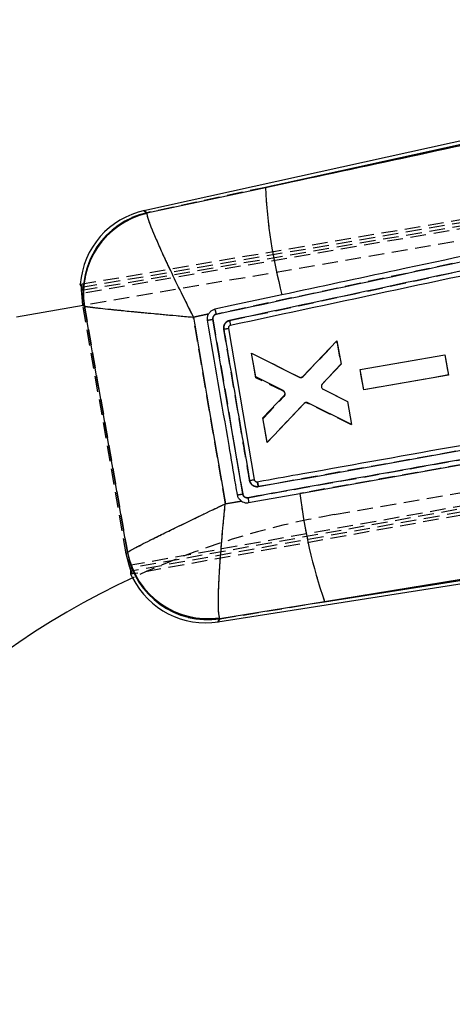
# Model space of a CAD drawing. Extents: x 41 to 474, y 27 to 361.
# Tile 9 of 16: x 238 to 273, y 281 to 361. Entities that reach past the tile are written whole.
import ezdxf

# ---------------------------------------------------------------- set-up
doc = ezdxf.new("R2010")
doc.units = 0
doc.linetypes.add('HIDDEN', pattern=[1.905, 1.27, -0.635])
doc.layers.get('0').update_dxf_attribs({"linetype": 'CONTINUOUS'})
doc.styles.add('SLDTEXTSTYLE0', font='TXT', dxfattribs={"width": 0.75})
doc.dimstyles.new('SLDDIMSTYLE0', dxfattribs={"dimtxt": 5, "dimasz": 3.302, "dimexe": 0, "dimexo": 0.0625, "dimgap": 1.25, "dimtad": 1, "dimdec": 0, "dimrnd": 1e-09, "dimzin": 12, "dimtxsty": 'SLDTEXTSTYLE0', "dimsah": 1, "dimcen": 0.09, "dimazin": 3, "dimtfac": 1, "dimtofl": 0, "dimtmove": 0, "dimatfit": 3, "dimtolj": 1, "dimtzin": 12})

# ---------------------------------------------------------------- blocks, each defined once
blk = doc.blocks.new('_D_1')
at = {"color": 179, "linetype": 'CONTINUOUS'}
for p, q in [((323.611, 361.168), (383.177, 361.168)), ((382.177, 361.168), (382.177, 258.418)), ((209.714, 258.418), (383.177, 258.418))]:
    blk.add_line(p, q, dxfattribs=at)
for points in [[(382.177, 361.168), (381.669, 357.866), (382.685, 357.866)], [(382.177, 258.418), (382.685, 261.72), (381.669, 261.72)]]:
    blk.add_solid(points, dxfattribs=at)
at = {"color": 179, "linetype": 'CONTINUOUS', "insert": (375.731, 297.985, 0.1), "char_height": 5, "attachment_point": 1, "rotation": 90, "style": 'SLDTEXTSTYLE0'}
blk.add_mtext('103', dxfattribs=at)
blk = doc.blocks.new('_D_2')
at = {"color": 179, "linetype": 'CONTINUOUS'}
for p, q in [((361.921, 342.743), (361.921, 241.418)), ((79.585, 282.168), (79.585, 241.418)), ((79.585, 242.418), (361.921, 242.418))]:
    blk.add_line(p, q, dxfattribs=at)
for points in [[(79.585, 242.418), (82.887, 241.91), (82.887, 242.926)], [(361.921, 242.418), (358.619, 242.926), (358.619, 241.91)]]:
    blk.add_solid(points, dxfattribs=at)
at = {"color": 179, "linetype": 'CONTINUOUS', "insert": (228.102, 248.863, 0.1), "char_height": 5, "attachment_point": 1, "style": 'SLDTEXTSTYLE0'}
blk.add_mtext('282', dxfattribs=at)

msp = doc.modelspace()

# ---------------------------------------------------------------- linework, layer by layer
at = {"color": 7, "linetype": 'CONTINUOUS'}
for p, q in [((315.0455, 360.3453), (248.4529, 345.6951)), ((315.1036, 360.0812), (258.2863, 347.5816)), ((248.6794, 345.5267), (258.2863, 347.5816)), ((248.6794, 345.5267), (248.6792, 345.4677)), ((243.3832, 339.494), (243.2905, 339.7333)), ((243.5031, 338.0372), (243.4071, 338.9922)), ((243.5197, 338.0062), (238.1157, 337.0754)), ((243.6131, 337.9709), (243.5031, 338.0372)), ((243.5088, 338.0043), (243.5031, 338.0372)), ((243.6286, 337.9578), (243.6131, 337.9709)), ((253.6968, 337.3383), (252.4574, 337.0677)), ((256.4497, 322.7431), (254.0291, 336.8932)), ((255.2877, 336.1592), (257.3821, 323.9039)), ((261.3074, 332.2648), (264.0812, 335.1446)), ((264.0812, 335.1446), (264.412, 333.2485)), ((257.175, 334.1516), (261.01, 332.2143)), ((257.5119, 332.2207), (257.175, 334.1516)), ((265.9634, 332.8172), (272.8333, 334.0184)), ((272.8333, 334.0184), (273.1197, 332.3769)), ((264.412, 333.2485), (262.8884, 331.6324)), ((266.2498, 331.1756), (265.9634, 332.8172)), ((259.7383, 331.1133), (257.5119, 332.2207)), ((273.1197, 332.3769), (266.2498, 331.1756)), ((262.9573, 331.2306), (264.9392, 330.2265)), ((258.0875, 328.9218), (259.8082, 330.7081)), ((261.4192, 330.0773), (258.4366, 326.9211)), ((265.2639, 328.3654), (261.7164, 330.1301)), ((264.9392, 330.2265), (265.2639, 328.3654)), ((258.4366, 326.9211), (258.0875, 328.9218)), ((261.38, 322.8375), (275.4535, 325.3527)), ((257.5999, 323.7351), (257.6192, 323.7376)), ((261.0808, 322.784), (261.38, 322.8375)), ((255.0436, 321.947), (256.3485, 322.1644)), ((254.4454, 312.3884), (305.3827, 320.3716)), ((263.0818, 314.0156), (305.3385, 320.6383)), ((247.0214, 317.8932), (247.1035, 317.9969)), ((247.1035, 317.9969), (247.1158, 318.0202)), ((263.0818, 314.0156), (254.6014, 312.6304)), ((254.6014, 312.6304), (254.5716, 312.7021))]:
    msp.add_line(p, q, dxfattribs=at)
at = {"color": 7, "linetype": 'HIDDEN'}
for p, q in [((258.2863, 347.5816), (315.1036, 360.0812)), ((243.2905, 339.7333), (329.0372, 354.3244)), ((243.3832, 339.494), (329.5357, 354.1822)), ((243.405, 339.2456), (329.0119, 353.8129)), ((329.5104, 353.6719), (243.4071, 338.9922)), ((322.3517, 351.5855), (243.5197, 338.0062)), ((258.2863, 347.5816), (248.6794, 345.5267)), ((248.6794, 345.5267), (248.6792, 345.4677)), ((243.5031, 338.0372), (243.405, 339.2456)), ((247.0214, 317.8932), (243.5088, 338.0043)), ((243.6131, 337.9709), (243.6286, 337.9578)), ((252.4574, 337.0677), (253.6968, 337.3383)), ((247.2519, 316.9709), (348.8665, 335.1429)), ((261.3455, 332.2537), (264.0848, 335.1164)), ((264.0848, 335.1164), (264.4102, 333.2554)), ((348.8038, 334.9105), (247.3356, 316.7316)), ((349.2018, 334.4739), (247.3919, 316.2338)), ((349.2636, 334.7072), (247.3988, 316.4905)), ((257.1721, 334.1609), (261.048, 332.2027)), ((257.5219, 332.1604), (257.1721, 334.1609)), ((265.9615, 332.8265), (272.8318, 334.0251)), ((272.8318, 334.0251), (273.1188, 332.3837)), ((264.4102, 333.2554), (262.886, 331.639)), ((266.2485, 331.185), (265.9615, 332.8265)), ((259.7462, 331.0631), (257.5219, 332.1604)), ((263.8639, 321.0673), (325.7928, 331.8837)), ((273.1188, 332.3837), (266.2485, 331.185)), ((262.9574, 331.2376), (264.9386, 330.2337)), ((258.0986, 328.8617), (259.8177, 330.6582)), ((261.3874, 330.0535), (258.4362, 326.9309)), ((265.2701, 328.3377), (261.6843, 330.1068)), ((264.9386, 330.2337), (265.2701, 328.3377)), ((258.4362, 326.9309), (258.0986, 328.8617)), ((257.5999, 323.7351), (257.6192, 323.7376)), ((261.38, 322.8375), (261.0808, 322.784)), ((256.3485, 322.1644), (255.0436, 321.947)), ((305.3385, 320.6383), (263.0818, 314.0156)), ((247.3356, 316.7316), (247.0214, 317.8932)), ((247.2519, 316.9709), (247.0214, 317.8932)), ((247.1158, 318.0202), (247.1035, 317.9969)), ((247.5257, 315.9502), (247.3908, 316.2363)), ((247.3919, 316.2338), (247.3988, 316.4905)), ((254.6014, 312.6304), (263.0818, 314.0156)), ((254.6014, 312.6304), (254.5716, 312.7021))]:
    msp.add_line(p, q, dxfattribs=at)
at = {"color": 8, "linetype": 'CONTINUOUS', "flags": 128}
for points in [[(248.4529, 345.6951), (248.478, 345.6764), (248.6794, 345.5267)], [(254.6014, 312.6304), (254.4627, 312.4153), (254.4454, 312.3884)]]:
    msp.add_lwpolyline(points, dxfattribs=at)
at = {"color": 7, "linetype": 'HIDDEN', "flags": 128}
for points in [[(248.6794, 345.5267), (248.478, 345.6764), (248.4529, 345.6951)], [(254.029, 336.894), (256.4492, 322.7455), (256.4497, 322.7431)], [(305.6053, 331.8867), (281.6609, 327.6156), (281.6332, 327.6107), (257.7173, 323.3409)], [(263.0818, 314.0156), (278.1099, 316.4627), (305.2965, 320.8897)], [(254.4454, 312.3884), (254.4627, 312.4153), (254.6014, 312.6304)]]:
    msp.add_lwpolyline(points, dxfattribs=at)
at = {"color": 7, "linetype": 'CONTINUOUS', "flags": 128}
for points in [[(259.6309, 338.8723), (258.8552, 338.706), (255.6853, 338.0267), (254.2045, 337.7093)], [(256.9217, 322.0404), (257.6717, 322.1745), (261.0808, 322.784)], [(305.2965, 320.8897), (278.1099, 316.4627), (263.0818, 314.0156)]]:
    msp.add_lwpolyline(points, dxfattribs=at)
at = {"color": 7, "linetype": 'CONTINUOUS'}
for centre, radius, start, end in [((300.4959, 349.6397), 42.2598, 182.791449, 194.761201), ((249.8704, 339.2517), 6.5975, 101.997906, 175.794464), ((250.1454, 339.0673), 6.6237, 102.787112, 189.527348), ((250.1854, 339.0014), 6.6393, 103.112026, 189.043629), ((245.9267, 384.1827), 47.9786, 279.208678, 279.722491), ((249.8406, 366.3154), 30.6442, 279.52692, 280.238885), ((249.6191, 362.1651), 40.0094, 279.210609, 279.829906), ((302.6243, 327.652), 41.8278, 186.683367, 199.027007), ((253.6209, 319.1816), 6.6242, 190.302848, 278.511595), ((253.6383, 319.2791), 6.6428, 190.924162, 278.07727), ((275.0225, 256.7983), 65.2306, 114.795422, 157.785895), ((253.4239, 318.9063), 6.5975, 206.619674, 279.268857)]:
    msp.add_arc(centre, radius, start, end, dxfattribs=at)
at = {"color": 7, "linetype": 'HIDDEN'}
for centre, radius, start, end in [((300.4959, 349.6397), 42.2598, 182.791449, 194.761201), ((250.1454, 339.0673), 6.6237, 102.787112, 189.527348), ((250.1854, 339.0014), 6.6393, 103.112026, 189.043629), ((246.2274, 381.842), 45.62, 279.306321, 279.846685), ((249.3052, 370.8077), 35.1612, 279.175849, 279.796346), ((253.9942, 336.0445), 13.5261, 278.627352, 280.459253), ((302.6243, 327.652), 41.8278, 186.683367, 199.027007), ((275.0225, 256.7983), 65.2306, 99.8497, 114.795422), ((253.6209, 319.1816), 6.6242, 190.302848, 278.511595), ((253.6383, 319.2791), 6.6428, 190.924162, 278.07727)]:
    msp.add_arc(centre, radius, start, end, dxfattribs=at)
at = {"color": 7, "linetype": 'CONTINUOUS'}
for points, knots in [([(258.2863, 347.5816), (265.6881, 349.1684), (283.3133, 352.9468), (300.9389, 356.7264), (311.1625, 358.9187)], [0, 0, 0, 0, 0.4199587, 1, 1, 1, 1]), ([(310.5923, 349.7847), (310.3452, 349.7318), (309.0413, 349.4528), (303.5105, 348.2693), (289.8578, 345.3471), (274.1745, 341.9886), (262.7185, 339.5339), (259.6309, 338.8723)], [0, 0, 0, 0, 0.0145447, 0.0767507, 0.3255747, 0.8182256, 1, 1, 1, 1]), ([(254.3142, 337.3154), (264.4765, 339.4914), (283.2719, 343.516), (302.0689, 347.5363), (310.7027, 349.3829)], [0, 0, 0, 0, 0.540679, 1, 1, 1, 1]), ([(309.4416, 348.3605), (300.4239, 346.4317), (282.4042, 342.5776), (264.386, 338.7195), (255.3849, 336.7921)], [0, 0, 0, 0, 0.5004385, 1, 1, 1, 1]), ([(309.5002, 347.9681), (300.4907, 346.0399), (282.4717, 342.1834), (264.4544, 338.3227), (255.4457, 336.3924)], [0, 0, 0, 0, 0.5, 1, 1, 1, 1]), ([(248.6792, 345.4677), (248.6922, 345.3829), (248.7183, 345.2134), (248.9371, 344.5648), (249.3553, 343.5399), (249.9756, 342.1551), (250.6336, 340.7465), (251.4602, 339.0419), (252.1139, 337.7406), (252.4544, 337.0735), (252.4574, 337.0677)], [0, 0, 0, 0, 0.106411, 0.21283, 0.4188348, 0.5450973, 0.6713833, 0.8308026, 0.9985153, 1, 1, 1, 1]), ([(243.4071, 338.9922), (243.4056, 339.0494), (243.4026, 339.1639), (243.399, 339.3161), (243.3944, 339.43), (243.3888, 339.4831), (243.3845, 339.4915), (243.3832, 339.494)], [0, 0, 0, 0, 0.2277117, 0.4554616, 0.6819304, 0.9046857, 1, 1, 1, 1]), ([(247.1158, 318.0202), (246.539, 321.3174), (245.3765, 327.9632), (244.2142, 334.6091), (243.6286, 337.9578)], [0, 0, 0, 0, 0.4961314, 1, 1, 1, 1]), ([(243.6286, 337.9578), (243.6906, 337.9459), (243.8148, 337.9222), (244.4179, 337.8451), (245.449, 337.7316), (246.9017, 337.5845), (248.4085, 337.4381), (250.2647, 337.2643), (251.706, 337.1345), (252.4508, 337.0683), (252.4574, 337.0677)], [0, 0, 0, 0, 0.1064104, 0.2128289, 0.4188334, 0.5450962, 0.6713823, 0.8308015, 0.9985156, 1, 1, 1, 1]), ([(254.2045, 337.7093), (254.1253, 337.6842), (253.963, 337.6326), (253.794, 337.4878), (253.7218, 337.3767), (253.6968, 337.3383)], [0, 0, 0, 0, 0.3841401, 0.7871992, 1, 1, 1, 1]), ([(254.3147, 337.3155), (254.303, 337.3677), (254.2797, 337.4719), (254.2455, 337.6027), (254.2177, 337.692), (254.2087, 337.7036), (254.2042, 337.7093)], [0, 0, 0, 0, 0.2525441, 0.5050752, 0.7576119, 1, 1, 1, 1]), ([(252.4574, 337.0677), (252.8952, 334.5119), (253.7585, 329.4719), (254.6193, 324.4314), (255.0436, 321.947)], [0, 0, 0, 0, 0.5070975, 1, 1, 1, 1]), ([(253.6047, 336.8224), (253.5985, 336.9097), (253.5862, 337.0843), (253.6503, 337.2561), (253.6949, 337.3349), (253.6968, 337.3383)], [0, 0, 0, 0, 0.4890755, 0.9781438, 1, 1, 1, 1]), ([(256.0232, 322.6716), (255.9776, 322.9384), (255.7501, 324.2725), (254.9449, 328.9896), (254.1835, 333.4396), (253.6047, 336.8224)], [0, 0, 0, 0, 0.0565615, 0.2828078, 1, 1, 1, 1]), ([(254.0291, 336.8932), (254.0266, 336.9147), (254.0194, 336.9772), (254.0393, 337.0823), (254.101, 337.1916), (254.1954, 337.2772), (254.2746, 337.3027), (254.3142, 337.3154)], [0, 0, 0, 0, 0.1154115, 0.3365819, 0.5577741, 0.7789876, 1, 1, 1, 1]), ([(255.3849, 336.7921), (255.3511, 336.783), (255.2514, 336.756), (255.1029, 336.6618), (254.9727, 336.5004), (254.8984, 336.302), (254.9078, 336.1635), (254.9126, 336.0938)], [0, 0, 0, 0, 0.1130593, 0.3342013, 0.5552355, 0.7762073, 1, 1, 1, 1]), ([(255.3849, 336.7921), (255.3956, 336.7403), (255.4171, 336.6366), (255.4395, 336.505), (255.4511, 336.4121), (255.4473, 336.3989), (255.4454, 336.3923)], [0, 0, 0, 0, 0.2500014, 0.5000072, 0.7500012, 1, 1, 1, 1]), ([(254.9126, 336.0938), (254.9582, 335.8271), (255.1864, 334.4931), (255.8852, 330.4076), (256.5385, 326.5889), (257.0092, 323.8373)], [0, 0, 0, 0, 0.0653014, 0.3265069, 1, 1, 1, 1]), ([(255.4457, 336.3924), (255.4238, 336.3853), (255.38, 336.3712), (255.3278, 336.3239), (255.2937, 336.2636), (255.2826, 336.2055), (255.2864, 336.171), (255.2877, 336.1592)], [0, 0, 0, 0, 0.22113, 0.4422471, 0.6636374, 0.8855555, 1, 1, 1, 1]), ([(257.6192, 323.7376), (257.7891, 323.768), (259.0224, 323.9884), (264.509, 324.9694), (280.301, 327.7918), (295.0302, 330.4212), (305.5058, 332.2912)], [0, 0, 0, 0, 0.0106438, 0.0772635, 0.3437422, 1, 1, 1, 1]), ([(257.7173, 323.3409), (265.6984, 324.7661), (281.6606, 327.6165), (297.6237, 330.4633), (305.6053, 331.8867)], [0, 0, 0, 0, 0.5, 1, 1, 1, 1]), ([(261.01, 332.2143), (261.0369, 332.2039), (261.0907, 332.1832), (261.1783, 332.1884), (261.2535, 332.2168), (261.2912, 332.2504), (261.3074, 332.2648)], [0, 0, 0, 0, 0.2662378, 0.5324541, 0.7988471, 1, 1, 1, 1]), ([(306.2034, 331.2456), (297.8661, 329.7588), (282.4978, 327.018), (266.0563, 324.0827), (257.9518, 322.6352), (256.8779, 322.4434)], [0, 0, 0, 0, 0.5070623, 0.9346841, 1, 1, 1, 1]), ([(259.8791, 330.8841), (259.8761, 330.9131), (259.8702, 330.9712), (259.8254, 331.0481), (259.7763, 331.0925), (259.7446, 331.1098), (259.7383, 331.1133)], [0, 0, 0, 0, 0.307499, 0.6149967, 0.9229659, 1, 1, 1, 1]), ([(262.8884, 331.6324), (262.8709, 331.6092), (262.8358, 331.5628), (262.8194, 331.4935), (262.82, 331.4536), (262.8201, 331.4426)], [0, 0, 0, 0, 0.4199017, 0.8397966, 1, 1, 1, 1]), ([(262.8201, 331.4426), (262.8232, 331.4209), (262.8304, 331.3702), (262.87, 331.2985), (262.9188, 331.2525), (262.9507, 331.2344), (262.9573, 331.2306)], [0, 0, 0, 0, 0.2492579, 0.5807148, 0.9122779, 1, 1, 1, 1]), ([(259.8082, 330.7081), (259.826, 330.731), (259.8617, 330.7767), (259.8777, 330.8415), (259.8789, 330.8772), (259.8791, 330.8841)], [0, 0, 0, 0, 0.4462394, 0.8925097, 1, 1, 1, 1]), ([(261.7164, 330.1301), (261.6895, 330.1403), (261.6357, 330.1607), (261.5483, 330.155), (261.473, 330.1261), (261.4355, 330.0921), (261.4192, 330.0773)], [0, 0, 0, 0, 0.2653135, 0.5306388, 0.7961285, 1, 1, 1, 1]), ([(257.0092, 323.8373), (257.0254, 323.8401), (257.0903, 323.8515), (257.1955, 323.87), (257.3, 323.8886), (257.3689, 323.9011), (257.3777, 323.9029), (257.3821, 323.9039)], [0, 0, 0, 0, 0.0815179, 0.32695, 0.5512959, 0.7756498, 1, 1, 1, 1]), ([(257.3821, 323.9039), (257.3884, 323.8815), (257.4011, 323.8367), (257.4468, 323.7822), (257.5064, 323.7456), (257.5606, 323.7335), (257.5917, 323.7348), (257.5999, 323.7351)], [0, 0, 0, 0, 0.2297699, 0.4595373, 0.6889747, 0.9178088, 1, 1, 1, 1]), ([(257.0092, 323.8373), (257.0176, 323.8014), (257.0415, 323.6986), (257.1323, 323.5455), (257.2852, 323.4133), (257.4717, 323.3371), (257.6199, 323.326), (257.7024, 323.3386), (257.7173, 323.3409)], [0, 0, 0, 0, 0.1151974, 0.3296801, 0.5441637, 0.7380526, 0.9527119, 1, 1, 1, 1]), ([(257.7173, 323.3409), (257.7075, 323.3934), (257.688, 323.4983), (257.6582, 323.63), (257.6329, 323.7208), (257.6238, 323.732), (257.6192, 323.7376)], [0, 0, 0, 0, 0.2509989, 0.5020066, 0.7530172, 1, 1, 1, 1]), ([(256.3485, 322.1644), (256.2965, 322.2064), (256.1768, 322.3031), (256.0675, 322.4855), (256.0353, 322.6208), (256.0232, 322.6716)], [0, 0, 0, 0, 0.3243316, 0.7465356, 1, 1, 1, 1]), ([(256.8779, 322.4434), (256.8509, 322.4404), (256.7827, 322.4329), (256.6728, 322.4582), (256.5655, 322.5244), (256.4834, 322.6226), (256.4608, 322.7032), (256.4497, 322.7431)], [0, 0, 0, 0, 0.1406201, 0.3553062, 0.5699688, 0.7871312, 1, 1, 1, 1]), ([(256.8779, 322.4434), (256.8827, 322.4159), (256.8954, 322.3421), (256.9122, 322.2292), (256.9242, 322.1257), (256.9283, 322.0556), (256.9239, 322.0455), (256.9217, 322.0404)], [0, 0, 0, 0, 0.132795, 0.3553221, 0.5712081, 0.7870922, 1, 1, 1, 1]), ([(247.1158, 318.0202), (247.2557, 318.1068), (247.5348, 318.2796), (248.6953, 318.8734), (249.9784, 319.5107), (251.336, 320.1744), (253.0257, 320.989), (254.3513, 321.6195), (255.0377, 321.9442), (255.0436, 321.947)], [0, 0, 0, 0, 0.2064461, 0.4121065, 0.5384964, 0.6649105, 0.8273753, 0.998509, 1, 1, 1, 1]), ([(254.5716, 312.7021), (254.5353, 312.9144), (254.4628, 313.338), (254.4831, 314.7453), (254.555, 316.2465), (254.6584, 317.8048), (254.8166, 319.7117), (254.9621, 321.184), (255.0429, 321.9404), (255.0436, 321.947)], [0, 0, 0, 0, 0.2064463, 0.4121069, 0.538497, 0.6649113, 0.8273758, 0.9985095, 1, 1, 1, 1]), ([(256.3485, 322.1644), (256.4086, 322.1299), (256.5441, 322.052), (256.7479, 322.019), (256.8778, 322.035), (256.9217, 322.0404)], [0, 0, 0, 0, 0.3449851, 0.7787243, 1, 1, 1, 1])]:
    msp.add_open_spline(points, degree=3, knots=knots, dxfattribs=at)
at = {"color": 7, "linetype": 'HIDDEN'}
for points, knots in [([(311.1625, 358.9187), (300.9389, 356.7264), (283.3133, 352.9468), (265.6881, 349.1684), (258.2863, 347.5816)], [0, 0, 0, 0, 0.5800413, 1, 1, 1, 1]), ([(310.7027, 349.3829), (300.5395, 347.2091), (281.7426, 343.1888), (262.9474, 339.1641), (254.3144, 337.3155)], [0, 0, 0, 0, 0.5406799, 1, 1, 1, 1]), ([(255.3849, 336.7921), (264.386, 338.7195), (282.4042, 342.5776), (300.4239, 346.4317), (309.4416, 348.3605)], [0, 0, 0, 0, 0.4995615, 1, 1, 1, 1]), ([(248.6792, 345.4677), (248.6922, 345.3829), (248.7183, 345.2134), (248.9371, 344.5648), (249.3553, 343.5399), (249.9756, 342.1551), (250.6336, 340.7465), (251.4602, 339.0419), (252.1139, 337.7406), (252.4544, 337.0735), (252.4574, 337.0677)], [0, 0, 0, 0, 0.106411, 0.21283, 0.4188348, 0.5450973, 0.6713833, 0.8308026, 0.9985153, 1, 1, 1, 1]), ([(243.398, 339.7516), (243.398, 339.7516), (243.3981, 339.7516), (243.3982, 339.7516), (243.3988, 339.7517), (243.401, 339.7505), (243.4055, 339.7376), (243.4091, 339.6821), (243.4093, 339.5696), (243.4072, 339.4192), (243.4058, 339.3044), (243.405, 339.2456)], [0, 0, 0, 0, 0.0004408, 0.0022034, 0.0092549, 0.0374671, 0.150767, 0.3576809, 0.5652157, 0.7772953, 1, 1, 1, 1]), ([(243.6286, 337.9578), (244.2142, 334.6091), (245.3765, 327.9632), (246.539, 321.3174), (247.1158, 318.0202)], [0, 0, 0, 0, 0.5038686, 1, 1, 1, 1]), ([(243.6286, 337.9578), (243.6906, 337.9459), (243.8148, 337.9222), (244.4179, 337.8451), (245.449, 337.7316), (246.9017, 337.5845), (248.4085, 337.4381), (250.2647, 337.2643), (251.706, 337.1345), (252.4508, 337.0683), (252.4574, 337.0677)], [0, 0, 0, 0, 0.1064104, 0.2128289, 0.4188334, 0.5450962, 0.6713823, 0.8308015, 0.9985156, 1, 1, 1, 1]), ([(254.3144, 337.3155), (254.3027, 337.3676), (254.2795, 337.4719), (254.2453, 337.6026), (254.2176, 337.692), (254.2084, 337.7035), (254.2039, 337.7092)], [0, 0, 0, 0, 0.252539, 0.5050768, 0.7576123, 1, 1, 1, 1]), ([(255.0436, 321.947), (254.6193, 324.4314), (253.7585, 329.4719), (252.8952, 334.5119), (252.4574, 337.0677)], [0, 0, 0, 0, 0.4929025, 1, 1, 1, 1]), ([(254.3143, 337.3155), (254.2935, 337.3098), (254.2328, 337.2932), (254.1428, 337.2356), (254.0646, 337.1376), (254.0205, 337.0183), (254.0261, 336.9353), (254.029, 336.894)], [0, 0, 0, 0, 0.1157887, 0.3372555, 0.5586527, 0.7800556, 1, 1, 1, 1]), ([(254.9122, 336.0964), (254.9077, 336.1652), (254.8987, 336.3029), (254.9727, 336.5004), (255.1029, 336.6618), (255.2514, 336.756), (255.3511, 336.783), (255.3849, 336.7921)], [0, 0, 0, 0, 0.22161185, 0.44320452, 0.6648597, 0.88662306, 1, 1, 1, 1]), ([(257.0092, 323.8373), (256.9636, 324.1041), (256.7354, 325.438), (256.0363, 329.5244), (255.383, 333.344), (254.9121, 336.0964)], [0, 0, 0, 0, 0.0652879, 0.3264378, 1, 1, 1, 1]), ([(261.048, 332.2027), (261.0748, 332.1923), (261.1284, 332.1716), (261.2158, 332.1768), (261.2913, 332.2052), (261.3291, 332.239), (261.3455, 332.2537)], [0, 0, 0, 0, 0.2653032, 0.5306039, 0.7960762, 1, 1, 1, 1]), ([(256.8779, 322.4434), (264.9825, 323.8906), (276.283, 325.9085), (292.7249, 328.8422), (301.0622, 330.3289), (306.2034, 331.2457)], [0, 0, 0, 0, 0.4929377, 0.6873207, 1, 1, 1, 1]), ([(259.8726, 330.9216), (259.86, 330.9477), (259.8347, 331), (259.7838, 331.043), (259.7523, 331.0598), (259.7462, 331.0631)], [0, 0, 0, 0, 0.4459679, 0.8918435, 1, 1, 1, 1]), ([(262.886, 331.639), (262.8725, 331.6217), (262.8411, 331.5814), (262.817, 331.503), (262.8178, 331.4359), (262.8269, 331.4004), (262.8288, 331.3931)], [0, 0, 0, 0, 0.2493206, 0.5814385, 0.9134329, 1, 1, 1, 1]), ([(259.8177, 330.6582), (259.8355, 330.6814), (259.8711, 330.7279), (259.8913, 330.8149), (259.8859, 330.8809), (259.8747, 330.915), (259.8726, 330.9216)], [0, 0, 0, 0, 0.3089188, 0.6179126, 0.9260556, 1, 1, 1, 1]), ([(306.246, 330.851), (301.105, 329.9334), (286.1492, 327.2641), (271.1942, 324.5915), (261.38, 322.8375)], [0, 0, 0, 0, 0.3437489, 1, 1, 1, 1]), ([(261.6843, 330.1068), (261.6573, 330.1169), (261.6033, 330.1372), (261.5158, 330.131), (261.4408, 330.102), (261.4035, 330.0681), (261.3874, 330.0535)], [0, 0, 0, 0, 0.2662601, 0.5325027, 0.79891, 1, 1, 1, 1]), ([(257.7173, 323.3409), (257.709, 323.3396), (257.6333, 323.3272), (257.485, 323.333), (257.2843, 323.4112), (257.123, 323.5551), (257.0375, 323.711), (257.0159, 323.8076), (257.0092, 323.8373)], [0, 0, 0, 0, 0.0263268, 0.241055, 0.4558059, 0.6901884, 0.9047236, 1, 1, 1, 1]), ([(257.6192, 323.7376), (257.6238, 323.732), (257.6329, 323.7208), (257.6582, 323.63), (257.688, 323.4983), (257.7075, 323.3934), (257.7173, 323.3409)], [0, 0, 0, 0, 0.2469828, 0.4979934, 0.7490011, 1, 1, 1, 1]), ([(256.4497, 322.7431), (256.4608, 322.7032), (256.4834, 322.6226), (256.5655, 322.5244), (256.6728, 322.4582), (256.7827, 322.4329), (256.8509, 322.4404), (256.8779, 322.4434)], [0, 0, 0, 0, 0.2128688, 0.4300312, 0.6446938, 0.8593799, 1, 1, 1, 1]), ([(247.1158, 318.0202), (247.2455, 318.101), (247.4945, 318.2562), (248.5184, 318.7835), (249.679, 319.363), (251.0449, 320.0332), (252.6507, 320.809), (254.0766, 321.4892), (254.8311, 321.8464), (255.0377, 321.9442), (255.0436, 321.947)], [0, 0, 0, 0, 0.19675776, 0.37770037, 0.50530712, 0.63294013, 0.80984629, 0.9480607, 0.99850958, 1, 1, 1, 1]), ([(254.5716, 312.7021), (254.5366, 312.9005), (254.4692, 313.2813), (254.4784, 314.5325), (254.5356, 315.899), (254.6334, 317.4738), (254.7794, 319.2908), (254.9317, 320.8794), (255.0186, 321.7127), (255.0429, 321.9404), (255.0436, 321.947)], [0, 0, 0, 0, 0.196758, 0.3777007, 0.5053078, 0.6329407, 0.8098474, 0.9480608, 0.9985101, 1, 1, 1, 1]), ([(247.3988, 316.4905), (247.3985, 316.4997), (247.3979, 316.5182), (247.3713, 316.6082), (247.3304, 316.7337), (247.2877, 316.8623), (247.261, 316.9433), (247.2519, 316.9709)], [0, 0, 0, 0, 0.2193312, 0.438617, 0.6593954, 0.8839754, 1, 1, 1, 1]), ([(247.3356, 316.7316), (247.3558, 316.6774), (247.3962, 316.569), (247.4502, 316.4249), (247.4884, 316.3172), (247.504, 316.2617), (247.5008, 316.2555), (247.4996, 316.2531)], [0, 0, 0, 0, 0.2193223, 0.4386987, 0.6561236, 0.8683699, 1, 1, 1, 1])]:
    msp.add_open_spline(points, degree=3, knots=knots, dxfattribs=at)

# ---------------------------------------------------------------- dimensions: what is measured, and where the dimension line sits
at = {"color": 179, "linetype": 'CONTINUOUS'}
dim = msp.add_linear_dim(base=(382.1765, 258.4176), p1=(322.6105, 361.1676), p2=(208.7141, 258.4176), angle=90, dimstyle='SLDDIMSTYLE0', dxfattribs=at)
dim.commit()
dim.dimension.update_dxf_attribs({"geometry": '_D_1', "text_midpoint": (382.1765, 305.5582), "dimtype": 160})
dim = msp.add_linear_dim(base=(361.9207, 242.4176), p1=(79.5848, 283.1676), p2=(361.9207, 343.7433), dimstyle='SLDDIMSTYLE0', dxfattribs=at)
dim.commit()
dim.dimension.update_dxf_attribs({"geometry": '_D_2', "text_midpoint": (235.6747, 242.4176), "dimtype": 160})

doc.saveas('drawing.dxf')
